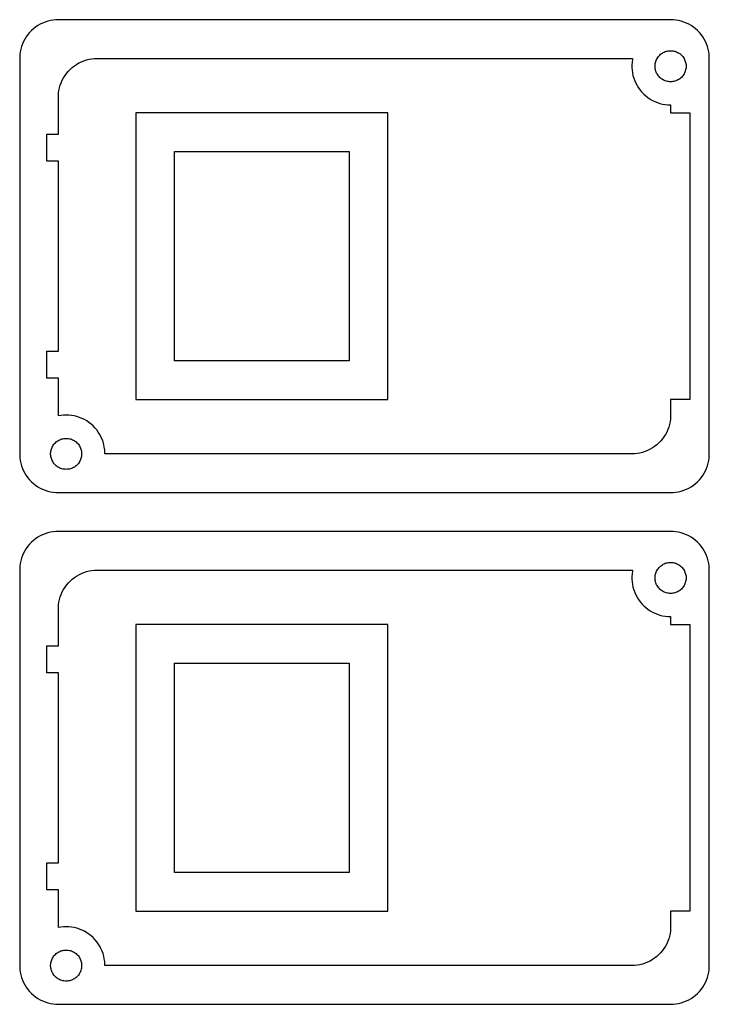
# Model space of a CAD drawing. Header units: metres. Extents: x 0 to 742, y -254 to 0.
# Tile 6 of 6: x 564 to 742, y -254 to 0. Entities that reach past the tile are written whole.
import ezdxf

# ---------------------------------------------------------------- set-up
doc = ezdxf.new("R2010")
doc.units = ezdxf.units.M

msp = doc.modelspace()

# ---------------------------------------------------------------- linework, layer by layer
for p, q in [((574, 0), (573.302, -0.02435)), ((732, 0), (574, 0)), ((732.698, -0.02435), (732, 0)), ((567.572, -2.33955), (567.053, -2.80659)), ((568.122, -1.90982), (567.572, -2.33955)), ((568.701, -1.51952), (568.122, -1.90982)), ((569.305, -1.17052), (568.701, -1.51952)), ((569.933, -0.86453), (569.305, -1.17052)), ((570.58, -0.60307), (569.933, -0.86453)), ((571.244, -0.38738), (570.58, -0.60307)), ((571.921, -0.21852), (571.244, -0.38738)), ((572.608, -0.09731), (571.921, -0.21852)), ((573.302, -0.02435), (572.608, -0.09731)), ((733.392, -0.09731), (732.698, -0.02435)), ((734.079, -0.21852), (733.392, -0.09731)), ((734.756, -0.38738), (734.079, -0.21852)), ((735.42, -0.60307), (734.756, -0.38738)), ((736.067, -0.86453), (735.42, -0.60307)), ((736.695, -1.17052), (736.067, -0.86453)), ((737.299, -1.51952), (736.695, -1.17052)), ((737.878, -1.90982), (737.299, -1.51952)), ((738.428, -2.33955), (737.878, -1.90982)), ((738.947, -2.80659), (738.428, -2.33955)), ((565.34, -4.99998), (565.012, -5.61629)), ((565.71, -4.40807), (565.34, -4.99998)), ((566.12, -3.84338), (565.71, -4.40807)), ((566.569, -3.30869), (566.12, -3.84338)), ((567.053, -2.80659), (566.569, -3.30869)), ((739.431, -3.30869), (738.947, -2.80659)), ((739.88, -3.84338), (739.431, -3.30869)), ((740.29, -4.40807), (739.88, -3.84338)), ((740.66, -5), (740.29, -4.40807)), ((740.988, -5.61629), (740.66, -5)), ((564.297, -7.58078), (564.152, -8.2635)), ((564.489, -6.90982), (564.297, -7.58078)), ((564.728, -6.25392), (564.489, -6.90982)), ((565.012, -5.61629), (564.728, -6.25392)), ((741.272, -6.25392), (740.988, -5.61629)), ((741.511, -6.90982), (741.272, -6.25392)), ((741.703, -7.58078), (741.511, -6.90982)), ((741.848, -8.2635), (741.703, -7.58078)), ((564.055, -8.95471), (564.006, -9.651)), ((564.006, -9.651), (564.006, -112.349)), ((564.152, -8.2635), (564.055, -8.95471)), ((581.921, -10.2185), (582.608, -10.0973)), ((582.608, -10.0973), (583.302, -10.0244)), ((583.302, -10.0244), (584, -9.99998)), ((584, -9.99998), (722, -9.99998)), ((722, -9.99998), (722.206, -10.0072)), ((722.206, -10.0072), (722.152, -10.2635)), ((728.405, -10.2465), (728.536, -9.99998)), ((728.536, -9.99998), (728.684, -9.76321)), ((728.684, -9.76321), (728.848, -9.53734)), ((728.848, -9.53734), (729.027, -9.32347)), ((729.027, -9.32347), (729.221, -9.12263)), ((729.221, -9.12263), (729.429, -8.93581)), ((729.429, -8.93581), (729.649, -8.76392)), ((729.649, -8.76392), (729.88, -8.6078)), ((729.88, -8.6078), (730.122, -8.4682)), ((730.122, -8.4682), (730.373, -8.34581)), ((730.373, -8.34581), (730.632, -8.24123)), ((730.632, -8.24123), (730.897, -8.15494)), ((730.897, -8.15494), (731.168, -8.0874)), ((731.168, -8.0874), (731.443, -8.03893)), ((731.443, -8.03893), (731.721, -8.00974)), ((731.721, -8.00974), (732, -7.99998)), ((732, -7.99998), (732.279, -8.00974)), ((732.279, -8.00974), (732.557, -8.03893)), ((732.557, -8.03893), (732.832, -8.0874)), ((732.832, -8.0874), (733.103, -8.15494)), ((733.103, -8.15494), (733.368, -8.24123)), ((733.368, -8.24123), (733.627, -8.34581)), ((733.627, -8.34581), (733.878, -8.4682)), ((733.878, -8.4682), (734.12, -8.6078)), ((734.12, -8.6078), (734.351, -8.76392)), ((734.351, -8.76392), (734.571, -8.93581)), ((734.571, -8.93581), (734.779, -9.12263)), ((734.779, -9.12263), (734.973, -9.32347)), ((734.973, -9.32347), (735.152, -9.53734)), ((735.152, -9.53734), (735.316, -9.76321)), ((735.316, -9.76321), (735.464, -9.99998)), ((735.464, -9.99998), (735.595, -10.2465)), ((741.945, -8.95471), (741.848, -8.2635)), ((741.994, -9.651), (741.945, -8.95471)), ((741.994, -112.349), (741.994, -9.651)), ((577.053, -12.8066), (577.572, -12.3396)), ((577.572, -12.3396), (578.122, -11.9098)), ((578.122, -11.9098), (578.701, -11.5195)), ((578.701, -11.5195), (579.305, -11.1705)), ((579.305, -11.1705), (579.933, -10.8645)), ((579.933, -10.8645), (580.58, -10.6031)), ((580.58, -10.6031), (581.244, -10.3874)), ((581.244, -10.3874), (581.921, -10.2185)), ((722.055, -10.9547), (722.006, -11.651)), ((722.006, -11.651), (722.006, -12.349)), ((722.006, -12.349), (722.055, -13.0453)), ((722.152, -10.2635), (722.055, -10.9547)), ((728.002, -11.8604), (728.022, -11.5819)), ((728.002, -12.1396), (728.002, -11.8604)), ((728.022, -12.4181), (728.002, -12.1396)), ((728.022, -11.5819), (728.061, -11.3054)), ((728.061, -12.6946), (728.022, -12.4181)), ((728.061, -11.3054), (728.119, -11.0323)), ((728.119, -12.9677), (728.061, -12.6946)), ((728.119, -11.0323), (728.196, -10.7639)), ((728.196, -10.7639), (728.291, -10.5016)), ((728.291, -10.5016), (728.405, -10.2465)), ((735.595, -10.2465), (735.709, -10.5016)), ((735.709, -10.5016), (735.804, -10.7639)), ((735.804, -10.7639), (735.881, -11.0323)), ((735.881, -11.0323), (735.939, -11.3054)), ((735.939, -12.6946), (735.881, -12.9677)), ((735.939, -11.3054), (735.978, -11.5819)), ((735.978, -12.4181), (735.939, -12.6946)), ((735.978, -11.5819), (735.998, -11.8604)), ((735.998, -12.1396), (735.978, -12.4181)), ((735.998, -11.8604), (735.998, -12.1396)), ((575.012, -15.6163), (575.34, -15)), ((575.34, -15), (575.71, -14.4081)), ((575.71, -14.4081), (576.12, -13.8434)), ((576.12, -13.8434), (576.569, -13.3087)), ((576.569, -13.3087), (577.053, -12.8066)), ((722.055, -13.0453), (722.152, -13.7365)), ((722.152, -13.7365), (722.297, -14.4192)), ((722.297, -14.4192), (722.489, -15.0902)), ((722.489, -15.0902), (722.728, -15.7461)), ((728.196, -13.2361), (728.119, -12.9677)), ((728.291, -13.4984), (728.196, -13.2361)), ((728.405, -13.7535), (728.291, -13.4984)), ((728.536, -14), (728.405, -13.7535)), ((728.684, -14.2368), (728.536, -14)), ((728.848, -14.4626), (728.684, -14.2368)), ((729.027, -14.6765), (728.848, -14.4626)), ((729.221, -14.8773), (729.027, -14.6765)), ((729.429, -15.0642), (729.221, -14.8773)), ((729.649, -15.2361), (729.429, -15.0642)), ((729.88, -15.3922), (729.649, -15.2361)), ((734.351, -15.2361), (734.12, -15.3922)), ((734.571, -15.0642), (734.351, -15.2361)), ((734.779, -14.8773), (734.571, -15.0642)), ((734.973, -14.6765), (734.779, -14.8773)), ((735.152, -14.4626), (734.973, -14.6765)), ((735.316, -14.2368), (735.152, -14.4626)), ((735.464, -14), (735.316, -14.2368)), ((735.595, -13.7535), (735.464, -14)), ((735.709, -13.4984), (735.595, -13.7535)), ((735.804, -13.2361), (735.709, -13.4984)), ((735.881, -12.9677), (735.804, -13.2361)), ((574.152, -18.2635), (574.297, -17.5808)), ((574.297, -17.5808), (574.489, -16.9098)), ((574.489, -16.9098), (574.728, -16.2539)), ((574.728, -16.2539), (575.012, -15.6163)), ((722.728, -15.7461), (723.012, -16.3837)), ((723.012, -16.3837), (723.34, -17)), ((723.34, -17), (723.71, -17.5919)), ((723.71, -17.5919), (724.12, -18.1566)), ((730.122, -15.5318), (729.88, -15.3922)), ((730.373, -15.6542), (730.122, -15.5318)), ((730.632, -15.7588), (730.373, -15.6542)), ((730.897, -15.845), (730.632, -15.7588)), ((731.168, -15.9126), (730.897, -15.845)), ((731.443, -15.9611), (731.168, -15.9126)), ((731.721, -15.9902), (731.443, -15.9611)), ((732, -16), (731.721, -15.9902)), ((732.279, -15.9902), (732, -16)), ((732.557, -15.9611), (732.279, -15.9902)), ((732.832, -15.9126), (732.557, -15.9611)), ((733.103, -15.845), (732.832, -15.9126)), ((733.368, -15.7588), (733.103, -15.845)), ((733.627, -15.6542), (733.368, -15.7588)), ((733.878, -15.5318), (733.627, -15.6542)), ((734.12, -15.3922), (733.878, -15.5318)), ((574.006, -19.651), (574.055, -18.9547)), ((574.006, -29.5), (574.006, -19.651)), ((574.055, -18.9547), (574.152, -18.2635)), ((724.12, -18.1566), (724.569, -18.6913)), ((724.569, -18.6913), (725.053, -19.1934)), ((725.053, -19.1934), (725.572, -19.6604)), ((725.572, -19.6604), (726.122, -20.0902)), ((726.122, -20.0902), (726.701, -20.4805)), ((726.701, -20.4805), (727.305, -20.8295)), ((727.305, -20.8295), (727.933, -21.1355)), ((727.933, -21.1355), (728.58, -21.3969)), ((728.58, -21.3969), (729.244, -21.6126)), ((729.244, -21.6126), (729.921, -21.7815)), ((729.921, -21.7815), (730.608, -21.9027)), ((730.608, -21.9027), (731.302, -21.9756)), ((731.302, -21.9756), (731.994, -21.9998)), ((731.994, -21.9998), (731.994, -24)), ((659, -24), (594, -24)), ((594, -24), (594, -98)), ((659, -98), (659, -24)), ((731.994, -24), (737, -24)), ((737, -24), (737, -98)), ((571, -36.5), (571, -29.5)), ((571, -29.5), (574.006, -29.5)), ((604, -88), (604, -34)), ((604, -34), (649, -34)), ((649, -34), (649, -88)), ((574.006, -36.5), (571, -36.5)), ((574.006, -85.5), (574.006, -36.5)), ((571, -92.5), (571, -85.5)), ((571, -85.5), (574.006, -85.5)), ((649, -88), (604, -88)), ((574.006, -92.5), (571, -92.5)), ((574.006, -102.203), (574.006, -92.5)), ((594, -98), (659, -98)), ((737, -98), (731.994, -98)), ((731.994, -98), (731.994, -102.349)), ((574.608, -102.097), (574.006, -102.203)), ((575.302, -102.024), (574.608, -102.097)), ((576, -102), (575.302, -102.024)), ((576.698, -102.024), (576, -102)), ((577.392, -102.097), (576.698, -102.024)), ((578.079, -102.219), (577.392, -102.097)), ((578.756, -102.387), (578.079, -102.219)), ((579.42, -102.603), (578.756, -102.387)), ((580.067, -102.865), (579.42, -102.603)), ((580.695, -103.171), (580.067, -102.865)), ((581.299, -103.52), (580.695, -103.171)), ((581.878, -103.91), (581.299, -103.52)), ((582.428, -104.34), (581.878, -103.91)), ((731.848, -103.736), (731.703, -104.419)), ((731.945, -103.045), (731.848, -103.736)), ((731.994, -102.349), (731.945, -103.045)), ((582.947, -104.807), (582.428, -104.34)), ((583.431, -105.309), (582.947, -104.807)), ((583.88, -105.843), (583.431, -105.309)), ((584.29, -106.408), (583.88, -105.843)), ((584.66, -107), (584.29, -106.408)), ((730.988, -106.384), (730.66, -107)), ((731.272, -105.746), (730.988, -106.384)), ((731.511, -105.09), (731.272, -105.746)), ((731.703, -104.419), (731.511, -105.09)), ((573.027, -109.323), (573.221, -109.123)), ((573.221, -109.123), (573.429, -108.936)), ((573.429, -108.936), (573.649, -108.764)), ((573.649, -108.764), (573.88, -108.608)), ((573.88, -108.608), (574.122, -108.468)), ((574.122, -108.468), (574.373, -108.346)), ((574.373, -108.346), (574.632, -108.241)), ((574.632, -108.241), (574.897, -108.155)), ((574.897, -108.155), (575.168, -108.087)), ((575.168, -108.087), (575.443, -108.039)), ((575.443, -108.039), (575.721, -108.01)), ((575.721, -108.01), (576, -108)), ((576, -108), (576.279, -108.01)), ((576.279, -108.01), (576.557, -108.039)), ((576.557, -108.039), (576.832, -108.087)), ((576.832, -108.087), (577.103, -108.155)), ((577.103, -108.155), (577.368, -108.241)), ((577.368, -108.241), (577.627, -108.346)), ((577.627, -108.346), (577.878, -108.468)), ((577.878, -108.468), (578.12, -108.608)), ((578.12, -108.608), (578.351, -108.764)), ((578.351, -108.764), (578.571, -108.936)), ((578.571, -108.936), (578.779, -109.123)), ((578.779, -109.123), (578.973, -109.323)), ((584.988, -107.616), (584.66, -107)), ((585.272, -108.254), (584.988, -107.616)), ((585.511, -108.91), (585.272, -108.254)), ((585.703, -109.581), (585.511, -108.91)), ((728.947, -109.193), (728.428, -109.66)), ((729.431, -108.691), (728.947, -109.193)), ((729.88, -108.157), (729.431, -108.691)), ((730.29, -107.592), (729.88, -108.157)), ((730.66, -107), (730.29, -107.592)), ((572.002, -111.86), (572.022, -111.582)), ((572.022, -111.582), (572.061, -111.305)), ((572.061, -111.305), (572.119, -111.032)), ((572.119, -111.032), (572.196, -110.764)), ((572.196, -110.764), (572.291, -110.502)), ((572.291, -110.502), (572.405, -110.247)), ((572.405, -110.247), (572.536, -110)), ((572.536, -110), (572.684, -109.763)), ((572.684, -109.763), (572.848, -109.537)), ((572.848, -109.537), (573.027, -109.323)), ((578.973, -109.323), (579.152, -109.537)), ((579.152, -109.537), (579.316, -109.763)), ((579.316, -109.763), (579.464, -110)), ((579.464, -110), (579.595, -110.247)), ((579.595, -110.247), (579.709, -110.502)), ((579.709, -110.502), (579.804, -110.764)), ((579.804, -110.764), (579.881, -111.032)), ((579.881, -111.032), (579.939, -111.305)), ((579.939, -111.305), (579.978, -111.582)), ((579.978, -111.582), (579.998, -111.86)), ((585.848, -110.264), (585.703, -109.581)), ((585.945, -110.955), (585.848, -110.264)), ((585.994, -111.651), (585.945, -110.955)), ((585.994, -112), (585.994, -111.651)), ((724.756, -111.613), (724.079, -111.781)), ((725.42, -111.397), (724.756, -111.613)), ((726.067, -111.135), (725.42, -111.397)), ((726.695, -110.829), (726.067, -111.135)), ((727.299, -110.48), (726.695, -110.829)), ((727.878, -110.09), (727.299, -110.48)), ((728.428, -109.66), (727.878, -110.09)), ((564.006, -112.349), (564.055, -113.045)), ((564.055, -113.045), (564.152, -113.736)), ((564.152, -113.736), (564.297, -114.419)), ((572.002, -112.14), (572.002, -111.86)), ((572.022, -112.418), (572.002, -112.14)), ((572.061, -112.695), (572.022, -112.418)), ((572.119, -112.968), (572.061, -112.695)), ((572.196, -113.236), (572.119, -112.968)), ((572.291, -113.498), (572.196, -113.236)), ((572.405, -113.753), (572.291, -113.498)), ((572.536, -114), (572.405, -113.753)), ((572.684, -114.237), (572.536, -114)), ((572.848, -114.463), (572.684, -114.237)), ((579.316, -114.237), (579.152, -114.463)), ((579.464, -114), (579.316, -114.237)), ((579.595, -113.753), (579.464, -114)), ((579.709, -113.498), (579.595, -113.753)), ((579.804, -113.236), (579.709, -113.498)), ((579.881, -112.968), (579.804, -113.236)), ((579.939, -112.695), (579.881, -112.968)), ((579.978, -112.418), (579.939, -112.695)), ((579.998, -112.14), (579.978, -112.418)), ((579.998, -111.86), (579.998, -112.14)), ((722, -112), (585.994, -112)), ((722.698, -111.976), (722, -112)), ((723.392, -111.903), (722.698, -111.976)), ((724.079, -111.781), (723.392, -111.903)), ((741.703, -114.419), (741.848, -113.736)), ((741.848, -113.736), (741.945, -113.045)), ((741.945, -113.045), (741.994, -112.349)), ((564.297, -114.419), (564.489, -115.09)), ((564.489, -115.09), (564.728, -115.746)), ((564.728, -115.746), (565.012, -116.384)), ((565.012, -116.384), (565.34, -117)), ((573.027, -114.677), (572.848, -114.463)), ((573.221, -114.877), (573.027, -114.677)), ((573.429, -115.064), (573.221, -114.877)), ((573.649, -115.236), (573.429, -115.064)), ((573.88, -115.392), (573.649, -115.236)), ((574.122, -115.532), (573.88, -115.392)), ((574.373, -115.654), (574.122, -115.532)), ((574.632, -115.759), (574.373, -115.654)), ((574.897, -115.845), (574.632, -115.759)), ((575.168, -115.913), (574.897, -115.845)), ((575.443, -115.961), (575.168, -115.913)), ((575.721, -115.99), (575.443, -115.961)), ((576, -116), (575.721, -115.99)), ((576.279, -115.99), (576, -116)), ((576.557, -115.961), (576.279, -115.99)), ((576.832, -115.913), (576.557, -115.961)), ((577.103, -115.845), (576.832, -115.913)), ((577.368, -115.759), (577.103, -115.845)), ((577.627, -115.654), (577.368, -115.759)), ((577.878, -115.532), (577.627, -115.654)), ((578.12, -115.392), (577.878, -115.532)), ((578.351, -115.236), (578.12, -115.392)), ((578.571, -115.064), (578.351, -115.236)), ((578.779, -114.877), (578.571, -115.064)), ((578.973, -114.677), (578.779, -114.877)), ((579.152, -114.463), (578.973, -114.677)), ((740.66, -117), (740.988, -116.384)), ((740.988, -116.384), (741.272, -115.746)), ((741.272, -115.746), (741.511, -115.09)), ((741.511, -115.09), (741.703, -114.419)), ((565.34, -117), (565.71, -117.592)), ((565.71, -117.592), (566.12, -118.157)), ((566.12, -118.157), (566.569, -118.691)), ((566.569, -118.691), (567.053, -119.193)), ((567.053, -119.193), (567.572, -119.66)), ((738.428, -119.66), (738.947, -119.193)), ((738.947, -119.193), (739.431, -118.691)), ((739.431, -118.691), (739.88, -118.157)), ((739.88, -118.157), (740.29, -117.592)), ((740.29, -117.592), (740.66, -117)), ((567.572, -119.66), (568.122, -120.09)), ((568.122, -120.09), (568.701, -120.48)), ((568.701, -120.48), (569.305, -120.829)), ((569.305, -120.829), (569.933, -121.135)), ((569.933, -121.135), (570.58, -121.397)), ((570.58, -121.397), (571.244, -121.613)), ((571.244, -121.613), (571.921, -121.781)), ((571.921, -121.781), (572.608, -121.903)), ((572.608, -121.903), (573.302, -121.976)), ((732.698, -121.976), (733.392, -121.903)), ((733.392, -121.903), (734.079, -121.781)), ((734.079, -121.781), (734.756, -121.613)), ((734.756, -121.613), (735.42, -121.397)), ((735.42, -121.397), (736.067, -121.135)), ((736.067, -121.135), (736.695, -120.829)), ((736.695, -120.829), (737.299, -120.48)), ((737.299, -120.48), (737.878, -120.09)), ((737.878, -120.09), (738.428, -119.66)), ((573.302, -121.976), (574, -122)), ((574, -122), (732, -122)), ((732, -122), (732.698, -121.976)), ((573.302, -132.024), (572.608, -132.097)), ((574, -132), (573.302, -132.024)), ((732, -132), (574, -132)), ((732.698, -132.024), (732, -132)), ((733.392, -132.097), (732.698, -132.024)), ((567.572, -134.34), (567.053, -134.807)), ((568.122, -133.91), (567.572, -134.34)), ((568.701, -133.52), (568.122, -133.91)), ((569.305, -133.171), (568.701, -133.52)), ((569.933, -132.865), (569.305, -133.171)), ((570.58, -132.603), (569.933, -132.865)), ((571.244, -132.387), (570.58, -132.603)), ((571.921, -132.219), (571.244, -132.387)), ((572.608, -132.097), (571.921, -132.219)), ((734.079, -132.219), (733.392, -132.097)), ((734.756, -132.387), (734.079, -132.219)), ((735.42, -132.603), (734.756, -132.387)), ((736.067, -132.865), (735.42, -132.603)), ((736.695, -133.171), (736.067, -132.865)), ((737.299, -133.52), (736.695, -133.171)), ((737.878, -133.91), (737.299, -133.52)), ((738.428, -134.34), (737.878, -133.91)), ((738.947, -134.807), (738.428, -134.34)), ((565.34, -137), (565.012, -137.616)), ((565.71, -136.408), (565.34, -137)), ((566.12, -135.843), (565.71, -136.408)), ((566.569, -135.309), (566.12, -135.843)), ((567.053, -134.807), (566.569, -135.309)), ((739.431, -135.309), (738.947, -134.807)), ((739.88, -135.843), (739.431, -135.309)), ((740.29, -136.408), (739.88, -135.843)), ((740.66, -137), (740.29, -136.408)), ((740.988, -137.616), (740.66, -137)), ((564.297, -139.581), (564.152, -140.264)), ((564.489, -138.91), (564.297, -139.581)), ((564.728, -138.254), (564.489, -138.91)), ((565.012, -137.616), (564.728, -138.254)), ((741.272, -138.254), (740.988, -137.616)), ((741.511, -138.91), (741.272, -138.254)), ((741.703, -139.581), (741.511, -138.91)), ((741.848, -140.264), (741.703, -139.581)), ((564.055, -140.955), (564.006, -141.651)), ((564.006, -141.651), (564.006, -244.349)), ((564.152, -140.264), (564.055, -140.955)), ((581.244, -142.387), (581.921, -142.219)), ((581.921, -142.219), (582.608, -142.097)), ((582.608, -142.097), (583.302, -142.024)), ((583.302, -142.024), (584, -142)), ((584, -142), (722, -142)), ((722, -142), (722.206, -142.007)), ((722.206, -142.007), (722.152, -142.264)), ((728.405, -142.247), (728.536, -142)), ((728.536, -142), (728.684, -141.763)), ((728.684, -141.763), (728.848, -141.537)), ((728.848, -141.537), (729.027, -141.323)), ((729.027, -141.323), (729.221, -141.123)), ((729.221, -141.123), (729.429, -140.936)), ((729.429, -140.936), (729.649, -140.764)), ((729.649, -140.764), (729.88, -140.608)), ((729.88, -140.608), (730.122, -140.468)), ((730.122, -140.468), (730.373, -140.346)), ((730.373, -140.346), (730.632, -140.241)), ((730.632, -140.241), (730.897, -140.155)), ((730.897, -140.155), (731.168, -140.087)), ((731.168, -140.087), (731.443, -140.039)), ((731.443, -140.039), (731.721, -140.01)), ((731.721, -140.01), (732, -140)), ((732, -140), (732.279, -140.01)), ((732.279, -140.01), (732.557, -140.039)), ((732.557, -140.039), (732.832, -140.087)), ((732.832, -140.087), (733.103, -140.155)), ((733.103, -140.155), (733.368, -140.241)), ((733.368, -140.241), (733.627, -140.346)), ((733.627, -140.346), (733.878, -140.468)), ((733.878, -140.468), (734.12, -140.608)), ((734.12, -140.608), (734.351, -140.764)), ((734.351, -140.764), (734.571, -140.936)), ((734.571, -140.936), (734.779, -141.123)), ((734.779, -141.123), (734.973, -141.323)), ((734.973, -141.323), (735.152, -141.537)), ((735.152, -141.537), (735.316, -141.763)), ((735.316, -141.763), (735.464, -142)), ((735.464, -142), (735.595, -142.247)), ((741.945, -140.955), (741.848, -140.264)), ((741.994, -141.651), (741.945, -140.955)), ((741.994, -244.349), (741.994, -141.651)), ((577.053, -144.807), (577.572, -144.34)), ((577.572, -144.34), (578.122, -143.91)), ((578.122, -143.91), (578.701, -143.52)), ((578.701, -143.52), (579.305, -143.171)), ((579.305, -143.171), (579.933, -142.865)), ((579.933, -142.865), (580.58, -142.603)), ((580.58, -142.603), (581.244, -142.387)), ((722.055, -142.955), (722.006, -143.651)), ((722.006, -143.651), (722.006, -144.349)), ((722.006, -144.349), (722.055, -145.045)), ((722.152, -142.264), (722.055, -142.955)), ((728.002, -143.86), (728.022, -143.582)), ((728.002, -144.14), (728.002, -143.86)), ((728.022, -144.418), (728.002, -144.14)), ((728.022, -143.582), (728.061, -143.305)), ((728.061, -144.695), (728.022, -144.418)), ((728.061, -143.305), (728.119, -143.032)), ((728.119, -144.968), (728.061, -144.695)), ((728.119, -143.032), (728.196, -142.764)), ((728.196, -142.764), (728.291, -142.502)), ((728.291, -142.502), (728.405, -142.247)), ((735.595, -142.247), (735.709, -142.502)), ((735.709, -142.502), (735.804, -142.764)), ((735.804, -142.764), (735.881, -143.032)), ((735.881, -143.032), (735.939, -143.305)), ((735.939, -144.695), (735.881, -144.968)), ((735.939, -143.305), (735.978, -143.582)), ((735.978, -144.418), (735.939, -144.695)), ((735.978, -143.582), (735.998, -143.86)), ((735.998, -144.14), (735.978, -144.418)), ((735.998, -143.86), (735.998, -144.14)), ((575.012, -147.616), (575.34, -147)), ((575.34, -147), (575.71, -146.408)), ((575.71, -146.408), (576.12, -145.843)), ((576.12, -145.843), (576.569, -145.309)), ((576.569, -145.309), (577.053, -144.807)), ((722.055, -145.045), (722.152, -145.736)), ((722.152, -145.736), (722.297, -146.419)), ((722.297, -146.419), (722.489, -147.09)), ((722.489, -147.09), (722.728, -147.746)), ((728.196, -145.236), (728.119, -144.968)), ((728.291, -145.498), (728.196, -145.236)), ((728.405, -145.753), (728.291, -145.498)), ((728.536, -146), (728.405, -145.753)), ((728.684, -146.237), (728.536, -146)), ((728.848, -146.463), (728.684, -146.237)), ((729.027, -146.677), (728.848, -146.463)), ((729.221, -146.877), (729.027, -146.677)), ((729.429, -147.064), (729.221, -146.877)), ((729.649, -147.236), (729.429, -147.064)), ((729.88, -147.392), (729.649, -147.236)), ((734.351, -147.236), (734.12, -147.392)), ((734.571, -147.064), (734.351, -147.236)), ((734.779, -146.877), (734.571, -147.064)), ((734.973, -146.677), (734.779, -146.877)), ((735.152, -146.463), (734.973, -146.677)), ((735.316, -146.237), (735.152, -146.463)), ((735.464, -146), (735.316, -146.237)), ((735.595, -145.753), (735.464, -146)), ((735.709, -145.498), (735.595, -145.753)), ((735.804, -145.236), (735.709, -145.498)), ((735.881, -144.968), (735.804, -145.236)), ((574.152, -150.264), (574.297, -149.581)), ((574.297, -149.581), (574.489, -148.91)), ((574.489, -148.91), (574.728, -148.254)), ((574.728, -148.254), (575.012, -147.616)), ((722.728, -147.746), (723.012, -148.384)), ((723.012, -148.384), (723.34, -149)), ((723.34, -149), (723.71, -149.592)), ((723.71, -149.592), (724.12, -150.157)), ((730.122, -147.532), (729.88, -147.392)), ((730.373, -147.654), (730.122, -147.532)), ((730.632, -147.759), (730.373, -147.654)), ((730.897, -147.845), (730.632, -147.759)), ((731.168, -147.913), (730.897, -147.845)), ((731.443, -147.961), (731.168, -147.913)), ((731.721, -147.99), (731.443, -147.961)), ((732, -148), (731.721, -147.99)), ((732.279, -147.99), (732, -148)), ((732.557, -147.961), (732.279, -147.99)), ((732.832, -147.913), (732.557, -147.961)), ((733.103, -147.845), (732.832, -147.913)), ((733.368, -147.759), (733.103, -147.845)), ((733.627, -147.654), (733.368, -147.759)), ((733.878, -147.532), (733.627, -147.654)), ((734.12, -147.392), (733.878, -147.532)), ((574.006, -151.651), (574.055, -150.955)), ((574.006, -161.5), (574.006, -151.651)), ((574.055, -150.955), (574.152, -150.264)), ((724.12, -150.157), (724.569, -150.691)), ((724.569, -150.691), (725.053, -151.193)), ((725.053, -151.193), (725.572, -151.66)), ((725.572, -151.66), (726.122, -152.09)), ((726.122, -152.09), (726.701, -152.48)), ((726.701, -152.48), (727.305, -152.829)), ((727.305, -152.829), (727.933, -153.135)), ((727.933, -153.135), (728.58, -153.397)), ((728.58, -153.397), (729.244, -153.613)), ((729.244, -153.613), (729.921, -153.781)), ((729.921, -153.781), (730.608, -153.903)), ((730.608, -153.903), (731.302, -153.976)), ((731.302, -153.976), (731.994, -154)), ((731.994, -154), (731.994, -156)), ((659, -156), (594, -156)), ((594, -156), (594, -230)), ((659, -230), (659, -156)), ((731.994, -156), (737, -156)), ((737, -156), (737, -230)), ((571, -168.5), (571, -161.5)), ((571, -161.5), (574.006, -161.5)), ((604, -220), (604, -166)), ((604, -166), (649, -166)), ((649, -166), (649, -220)), ((574.006, -168.5), (571, -168.5)), ((574.006, -217.5), (574.006, -168.5)), ((571, -224.5), (571, -217.5)), ((571, -217.5), (574.006, -217.5)), ((649, -220), (604, -220)), ((574.006, -224.5), (571, -224.5)), ((574.006, -234.203), (574.006, -224.5)), ((594, -230), (659, -230)), ((737, -230), (731.994, -230)), ((731.994, -230), (731.994, -234.349)), ((574.608, -234.097), (574.006, -234.203)), ((575.302, -234.024), (574.608, -234.097)), ((576, -234), (575.302, -234.024)), ((576.698, -234.024), (576, -234)), ((577.392, -234.097), (576.698, -234.024)), ((578.079, -234.219), (577.392, -234.097)), ((578.756, -234.387), (578.079, -234.219)), ((579.42, -234.603), (578.756, -234.387)), ((580.067, -234.865), (579.42, -234.603)), ((580.695, -235.171), (580.067, -234.865)), ((581.299, -235.52), (580.695, -235.171)), ((581.878, -235.91), (581.299, -235.52)), ((582.428, -236.34), (581.878, -235.91)), ((731.848, -235.736), (731.703, -236.419)), ((731.945, -235.045), (731.848, -235.736)), ((731.994, -234.349), (731.945, -235.045)), ((582.947, -236.807), (582.428, -236.34)), ((583.431, -237.309), (582.947, -236.807)), ((583.88, -237.843), (583.431, -237.309)), ((584.29, -238.408), (583.88, -237.843)), ((584.66, -239), (584.29, -238.408)), ((730.988, -238.384), (730.66, -239)), ((731.272, -237.746), (730.988, -238.384)), ((731.511, -237.09), (731.272, -237.746)), ((731.703, -236.419), (731.511, -237.09)), ((573.027, -241.323), (573.221, -241.123)), ((573.221, -241.123), (573.429, -240.936)), ((573.429, -240.936), (573.649, -240.764)), ((573.649, -240.764), (573.88, -240.608)), ((573.88, -240.608), (574.122, -240.468)), ((574.122, -240.468), (574.373, -240.346)), ((574.373, -240.346), (574.632, -240.241)), ((574.632, -240.241), (574.897, -240.155)), ((574.897, -240.155), (575.168, -240.087)), ((575.168, -240.087), (575.443, -240.039)), ((575.443, -240.039), (575.721, -240.01)), ((575.721, -240.01), (576, -240)), ((576, -240), (576.279, -240.01)), ((576.279, -240.01), (576.557, -240.039)), ((576.557, -240.039), (576.832, -240.087)), ((576.832, -240.087), (577.103, -240.155)), ((577.103, -240.155), (577.368, -240.241)), ((577.368, -240.241), (577.627, -240.346)), ((577.627, -240.346), (577.878, -240.468)), ((577.878, -240.468), (578.12, -240.608)), ((578.12, -240.608), (578.351, -240.764)), ((578.351, -240.764), (578.571, -240.936)), ((578.571, -240.936), (578.779, -241.123)), ((578.779, -241.123), (578.973, -241.323)), ((584.988, -239.616), (584.66, -239)), ((585.272, -240.254), (584.988, -239.616)), ((585.511, -240.91), (585.272, -240.254)), ((585.703, -241.581), (585.511, -240.91)), ((728.947, -241.193), (728.428, -241.66)), ((729.431, -240.691), (728.947, -241.193)), ((729.88, -240.157), (729.431, -240.691)), ((730.29, -239.592), (729.88, -240.157)), ((730.66, -239), (730.29, -239.592)), ((572.002, -243.86), (572.022, -243.582)), ((572.022, -243.582), (572.061, -243.305)), ((572.061, -243.305), (572.119, -243.032)), ((572.119, -243.032), (572.196, -242.764)), ((572.196, -242.764), (572.291, -242.502)), ((572.291, -242.502), (572.405, -242.247)), ((572.405, -242.247), (572.536, -242)), ((572.536, -242), (572.684, -241.763)), ((572.684, -241.763), (572.848, -241.537)), ((572.848, -241.537), (573.027, -241.323)), ((578.973, -241.323), (579.152, -241.537)), ((579.152, -241.537), (579.316, -241.763)), ((579.316, -241.763), (579.464, -242)), ((579.464, -242), (579.595, -242.247)), ((579.595, -242.247), (579.709, -242.502)), ((579.709, -242.502), (579.804, -242.764)), ((579.804, -242.764), (579.881, -243.032)), ((579.881, -243.032), (579.939, -243.305)), ((579.939, -243.305), (579.978, -243.582)), ((579.978, -243.582), (579.998, -243.86)), ((585.848, -242.264), (585.703, -241.581)), ((585.945, -242.955), (585.848, -242.264)), ((585.994, -243.651), (585.945, -242.955)), ((585.994, -244), (585.994, -243.651)), ((724.079, -243.781), (723.392, -243.903)), ((724.756, -243.613), (724.079, -243.781)), ((725.42, -243.397), (724.756, -243.613)), ((726.067, -243.135), (725.42, -243.397)), ((726.695, -242.829), (726.067, -243.135)), ((727.299, -242.48), (726.695, -242.829)), ((727.878, -242.09), (727.299, -242.48)), ((728.428, -241.66), (727.878, -242.09)), ((564.006, -244.349), (564.055, -245.045)), ((564.055, -245.045), (564.152, -245.736)), ((564.152, -245.736), (564.297, -246.419)), ((572.002, -244.14), (572.002, -243.86)), ((572.022, -244.418), (572.002, -244.14)), ((572.061, -244.695), (572.022, -244.418)), ((572.119, -244.968), (572.061, -244.695)), ((572.196, -245.236), (572.119, -244.968)), ((572.291, -245.498), (572.196, -245.236)), ((572.405, -245.753), (572.291, -245.498)), ((572.536, -246), (572.405, -245.753)), ((572.684, -246.237), (572.536, -246)), ((572.848, -246.463), (572.684, -246.237)), ((579.316, -246.237), (579.152, -246.463)), ((579.464, -246), (579.316, -246.237)), ((579.595, -245.753), (579.464, -246)), ((579.709, -245.498), (579.595, -245.753)), ((579.804, -245.236), (579.709, -245.498)), ((579.881, -244.968), (579.804, -245.236)), ((579.939, -244.695), (579.881, -244.968)), ((579.978, -244.418), (579.939, -244.695)), ((579.998, -244.14), (579.978, -244.418)), ((579.998, -243.86), (579.998, -244.14)), ((722, -244), (585.994, -244)), ((722.698, -243.976), (722, -244)), ((723.392, -243.903), (722.698, -243.976)), ((741.703, -246.419), (741.848, -245.736)), ((741.848, -245.736), (741.945, -245.045)), ((741.945, -245.045), (741.994, -244.349)), ((564.297, -246.419), (564.489, -247.09)), ((564.489, -247.09), (564.728, -247.746)), ((564.728, -247.746), (565.012, -248.384)), ((565.012, -248.384), (565.34, -249)), ((573.027, -246.677), (572.848, -246.463)), ((573.221, -246.877), (573.027, -246.677)), ((573.429, -247.064), (573.221, -246.877)), ((573.649, -247.236), (573.429, -247.064)), ((573.88, -247.392), (573.649, -247.236)), ((574.122, -247.532), (573.88, -247.392)), ((574.373, -247.654), (574.122, -247.532)), ((574.632, -247.759), (574.373, -247.654)), ((574.897, -247.845), (574.632, -247.759)), ((575.168, -247.913), (574.897, -247.845)), ((575.443, -247.961), (575.168, -247.913)), ((575.721, -247.99), (575.443, -247.961)), ((576, -248), (575.721, -247.99)), ((576.279, -247.99), (576, -248)), ((576.557, -247.961), (576.279, -247.99)), ((576.832, -247.913), (576.557, -247.961)), ((577.103, -247.845), (576.832, -247.913)), ((577.368, -247.759), (577.103, -247.845)), ((577.627, -247.654), (577.368, -247.759)), ((577.878, -247.532), (577.627, -247.654)), ((578.12, -247.392), (577.878, -247.532)), ((578.351, -247.236), (578.12, -247.392)), ((578.571, -247.064), (578.351, -247.236)), ((578.779, -246.877), (578.571, -247.064)), ((578.973, -246.677), (578.779, -246.877)), ((579.152, -246.463), (578.973, -246.677)), ((740.66, -249), (740.988, -248.384)), ((740.988, -248.384), (741.272, -247.746)), ((741.272, -247.746), (741.511, -247.09)), ((741.511, -247.09), (741.703, -246.419)), ((565.34, -249), (565.71, -249.592)), ((565.71, -249.592), (566.12, -250.157)), ((566.12, -250.157), (566.569, -250.691)), ((566.569, -250.691), (567.053, -251.193)), ((567.053, -251.193), (567.572, -251.66)), ((738.428, -251.66), (738.947, -251.193)), ((738.947, -251.193), (739.431, -250.691)), ((739.431, -250.691), (739.88, -250.157)), ((739.88, -250.157), (740.29, -249.592)), ((740.29, -249.592), (740.66, -249)), ((567.572, -251.66), (568.122, -252.09)), ((568.122, -252.09), (568.701, -252.48)), ((568.701, -252.48), (569.305, -252.829)), ((569.305, -252.829), (569.933, -253.135)), ((569.933, -253.135), (570.58, -253.397)), ((570.58, -253.397), (571.244, -253.613)), ((571.244, -253.613), (571.921, -253.781)), ((571.921, -253.781), (572.608, -253.903)), ((572.608, -253.903), (573.302, -253.976)), ((573.302, -253.976), (574, -254)), ((574, -254), (732, -254)), ((732, -254), (732.698, -253.976)), ((732.698, -253.976), (733.392, -253.903)), ((733.392, -253.903), (734.079, -253.781)), ((734.079, -253.781), (734.756, -253.613)), ((734.756, -253.613), (735.42, -253.397)), ((735.42, -253.397), (736.067, -253.135)), ((736.067, -253.135), (736.695, -252.829)), ((736.695, -252.829), (737.299, -252.48)), ((737.299, -252.48), (737.878, -252.09)), ((737.878, -252.09), (738.428, -251.66))]:
    msp.add_line(p, q)

doc.saveas('drawing.dxf')
